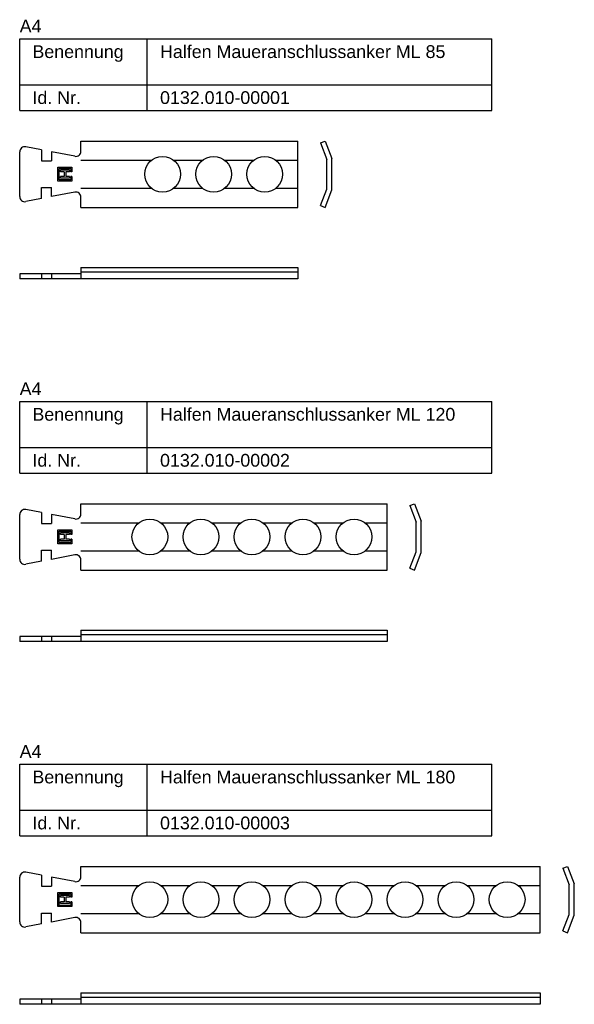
# Model space of a CAD drawing. Header units: millimetres. Extents: x -8 to 209, y -176 to 209.
import ezdxf

# ---------------------------------------------------------------- set-up
doc = ezdxf.new("R2010")
doc.units = ezdxf.units.MM
doc.layers.add('HALFEN-KONSOLANKER', color=2, linetype='CONTINUOUS')
doc.styles.add('ARIAL50', font='ARIAL.TTF', dxfattribs={"height": 5})

msp = doc.modelspace()

# ---------------------------------------------------------------- linework, layer by layer
at = {"layer": 'HALFEN-KONSOLANKER'}
for p, q in [((-8.13, 201.91), (176.87, 201.91)), ((-8.13, 173.91), (-8.13, 201.91)), ((41.87, 173.91), (41.87, 201.91)), ((176.87, 173.91), (176.87, 201.91)), ((-8.13, 183.91), (176.87, 183.91)), ((-8.13, 173.91), (176.87, 173.91)), ((15.87, 157.91), (15.87, 161.91)), ((15.87, 161.91), (100.87, 161.91)), ((100.87, 135.91), (100.87, 161.91)), ((109.69, 161.19), (111.56, 161.91)), ((111.56, 161.91), (114.19, 155.08)), ((0.37, 158.46), (-5.76, 159.63)), ((0.37, 158.46), (0.37, 154.16)), ((109.69, 161.19), (112.19, 154.71)), ((-8.13, 140.16), (-8.13, 157.66)), ((13.49, 155.95), (4.37, 157.69)), ((4.37, 157.69), (4.37, 154.16)), ((15.87, 154.41), (43.54, 154.41)), ((52.2, 154.41), (63.54, 154.41)), ((72.2, 154.41), (83.54, 154.41)), ((92.2, 154.41), (100.87, 154.41)), ((112.19, 143.12), (112.19, 154.71)), ((114.19, 142.75), (114.19, 155.08)), ((0.37, 154.16), (4.37, 154.16)), ((0.37, 154.16), (4.37, 154.16)), ((6.87, 151.66), (12.37, 151.66)), ((6.87, 146.16), (6.87, 151.66)), ((7.37, 151.16), (11.87, 151.16)), ((7.37, 146.66), (7.37, 151.16)), ((11.37, 150.46), (7.87, 150.46)), ((7.87, 149.81), (7.87, 150.46)), ((11.37, 150.46), (11.37, 149.81)), ((11.87, 151.16), (11.87, 149.81)), ((12.37, 151.66), (12.37, 149.81)), ((11.87, 146.66), (7.37, 146.66)), ((9.29, 149.81), (7.87, 149.81)), ((9.29, 148.01), (7.87, 148.01)), ((7.87, 147.36), (7.87, 148.01)), ((11.37, 147.36), (7.87, 147.36)), ((9.29, 149.81), (9.29, 148.01)), ((11.37, 149.81), (9.94, 149.81)), ((9.94, 149.81), (9.94, 148.01)), ((11.37, 148.01), (9.94, 148.01)), ((11.37, 148.01), (11.37, 147.36)), ((12.37, 149.81), (11.87, 149.81)), ((11.87, 148.01), (11.87, 146.66)), ((12.37, 148.01), (11.87, 148.01)), ((12.37, 148.01), (12.37, 146.16)), ((0.37, 139.37), (0.37, 143.66)), ((0.37, 143.66), (4.37, 143.66)), ((4.37, 140.13), (4.37, 143.66)), ((12.37, 146.16), (6.87, 146.16)), ((15.87, 143.41), (43.54, 143.41)), ((52.2, 143.41), (63.54, 143.41)), ((72.2, 143.41), (83.54, 143.41)), ((92.2, 143.41), (100.87, 143.41)), ((109.69, 136.63), (112.19, 143.12)), ((111.56, 135.91), (114.19, 142.75)), ((0.37, 139.37), (-5.76, 138.2)), ((13.49, 141.88), (4.37, 140.13)), ((15.87, 135.91), (15.87, 139.91)), ((15.87, 135.91), (100.87, 135.91)), ((109.69, 136.63), (111.56, 135.91)), ((15.87, 112.41), (100.87, 112.41)), ((15.87, 112.41), (15.87, 107.91)), ((100.87, 112.41), (100.87, 107.91)), ((15.87, 109.91), (-8.13, 109.91)), ((-8.13, 109.91), (-8.13, 107.91)), ((0.37, 109.91), (0.37, 107.91)), ((4.37, 109.91), (4.37, 107.91)), ((100.87, 110.55), (15.87, 110.55)), ((100.87, 107.91), (-8.13, 107.91)), ((-8.13, 59.91), (176.87, 59.91)), ((-8.13, 31.91), (-8.13, 59.91)), ((41.87, 31.91), (41.87, 59.91)), ((176.87, 31.91), (176.87, 59.91)), ((-8.13, 41.91), (176.87, 41.91)), ((-8.13, 31.91), (176.87, 31.91)), ((15.87, 19.91), (135.87, 19.91)), ((15.87, 15.91), (15.87, 19.91)), ((135.87, -6.09), (135.87, 19.91)), ((144.69, 19.19), (146.56, 19.91)), ((146.56, 19.91), (149.19, 13.08)), ((-8.13, -1.84), (-8.13, 15.66)), ((0.37, 16.46), (-5.76, 17.63)), ((0.37, 16.46), (0.37, 12.16)), ((13.49, 13.95), (4.37, 15.69)), ((4.37, 15.69), (4.37, 12.16)), ((144.69, 19.19), (147.19, 12.71)), ((0.37, 12.16), (4.37, 12.16)), ((0.37, 12.16), (4.37, 12.16)), ((15.87, 12.41), (38.54, 12.41)), ((47.2, 12.41), (58.54, 12.41)), ((67.2, 12.41), (78.54, 12.41)), ((87.2, 12.41), (98.54, 12.41)), ((107.2, 12.41), (118.54, 12.41)), ((127.2, 12.41), (135.87, 12.41)), ((147.19, 1.12), (147.19, 12.71)), ((149.19, 0.75), (149.19, 13.08)), ((6.87, 9.66), (12.37, 9.66)), ((6.87, 4.16), (6.87, 9.66)), ((7.37, 9.16), (11.87, 9.16)), ((7.37, 4.66), (7.37, 9.16)), ((11.37, 8.46), (7.87, 8.46)), ((7.87, 7.81), (7.87, 8.46)), ((9.29, 7.81), (7.87, 7.81)), ((9.29, 7.81), (9.29, 6.01)), ((11.37, 7.81), (9.94, 7.81)), ((9.94, 7.81), (9.94, 6.01)), ((11.37, 8.46), (11.37, 7.81)), ((11.87, 9.16), (11.87, 7.81)), ((12.37, 7.81), (11.87, 7.81)), ((12.37, 9.66), (12.37, 7.81)), ((12.37, 4.16), (6.87, 4.16)), ((11.87, 4.66), (7.37, 4.66)), ((9.29, 6.01), (7.87, 6.01)), ((7.87, 5.36), (7.87, 6.01)), ((11.37, 5.36), (7.87, 5.36)), ((11.37, 6.01), (9.94, 6.01)), ((11.37, 6.01), (11.37, 5.36)), ((12.37, 6.01), (11.87, 6.01)), ((11.87, 6.01), (11.87, 4.66)), ((12.37, 6.01), (12.37, 4.16)), ((0.37, 1.66), (4.37, 1.66)), ((0.37, -2.63), (0.37, 1.66)), ((4.37, -1.87), (4.37, 1.66)), ((15.87, 1.41), (38.54, 1.41)), ((47.2, 1.41), (58.54, 1.41)), ((67.2, 1.41), (78.54, 1.41)), ((87.2, 1.41), (98.54, 1.41)), ((107.2, 1.41), (118.54, 1.41)), ((127.2, 1.41), (135.87, 1.41)), ((144.69, -5.37), (147.19, 1.12)), ((146.56, -6.09), (149.19, 0.75)), ((0.37, -2.63), (-5.76, -3.8)), ((13.49, -0.12), (4.37, -1.87)), ((15.87, -6.09), (15.87, -2.09)), ((15.87, -6.09), (135.87, -6.09)), ((144.69, -5.37), (146.56, -6.09)), ((15.87, -29.59), (135.87, -29.59)), ((15.87, -29.59), (15.87, -34.09)), ((135.87, -29.59), (135.87, -34.09)), ((15.87, -32.09), (-8.13, -32.09)), ((-8.13, -32.09), (-8.13, -34.09)), ((135.87, -34.09), (-8.13, -34.09)), ((0.37, -32.09), (0.37, -34.09)), ((4.37, -32.09), (4.37, -34.09)), ((135.87, -31.45), (15.87, -31.45)), ((-8.13, -82.09), (176.87, -82.09)), ((-8.13, -110.09), (-8.13, -82.09)), ((41.87, -110.09), (41.87, -82.09)), ((176.87, -110.09), (176.87, -82.09)), ((-8.13, -100.09), (176.87, -100.09)), ((-8.13, -110.09), (176.87, -110.09)), ((15.87, -122.09), (195.87, -122.09)), ((15.87, -126.09), (15.87, -122.09)), ((195.87, -148.09), (195.87, -122.09)), ((204.69, -122.81), (206.56, -122.09)), ((204.69, -122.81), (207.19, -129.29)), ((206.56, -122.09), (209.19, -128.92)), ((-8.13, -143.84), (-8.13, -126.34)), ((0.37, -125.54), (-5.76, -124.37)), ((0.37, -125.54), (0.37, -129.84)), ((13.49, -128.05), (4.37, -126.31)), ((4.37, -126.31), (4.37, -129.84)), ((0.37, -129.84), (4.37, -129.84)), ((0.37, -129.84), (4.37, -129.84)), ((15.87, -129.59), (38.54, -129.59)), ((47.2, -129.59), (58.54, -129.59)), ((67.2, -129.59), (78.54, -129.59)), ((87.2, -129.59), (98.54, -129.59)), ((107.2, -129.59), (118.54, -129.59)), ((127.2, -129.59), (138.54, -129.59)), ((147.2, -129.59), (158.54, -129.59)), ((167.2, -129.59), (178.54, -129.59)), ((187.2, -129.59), (195.87, -129.59)), ((207.19, -140.88), (207.19, -129.29)), ((209.19, -141.25), (209.19, -128.92)), ((6.87, -132.34), (12.37, -132.34)), ((6.87, -137.84), (6.87, -132.34)), ((7.37, -132.84), (11.87, -132.84)), ((7.37, -137.34), (7.37, -132.84)), ((11.37, -133.54), (7.87, -133.54)), ((7.87, -134.19), (7.87, -133.54)), ((9.29, -134.19), (7.87, -134.19)), ((9.29, -134.19), (9.29, -135.99)), ((9.94, -134.19), (9.94, -135.99)), ((11.37, -134.19), (9.94, -134.19)), ((11.37, -133.54), (11.37, -134.19)), ((11.87, -132.84), (11.87, -134.19)), ((12.37, -134.19), (11.87, -134.19)), ((12.37, -132.34), (12.37, -134.19)), ((12.37, -137.84), (6.87, -137.84)), ((11.87, -137.34), (7.37, -137.34)), ((7.87, -136.64), (7.87, -135.99)), ((9.29, -135.99), (7.87, -135.99)), ((11.37, -136.64), (7.87, -136.64)), ((11.37, -135.99), (9.94, -135.99)), ((11.37, -135.99), (11.37, -136.64)), ((11.87, -135.99), (11.87, -137.34)), ((12.37, -135.99), (11.87, -135.99)), ((12.37, -135.99), (12.37, -137.84)), ((0.37, -144.63), (0.37, -140.34)), ((0.37, -140.34), (4.37, -140.34)), ((4.37, -143.87), (4.37, -140.34)), ((13.49, -142.12), (4.37, -143.87)), ((15.87, -140.59), (38.54, -140.59)), ((47.2, -140.59), (58.54, -140.59)), ((67.2, -140.59), (78.54, -140.59)), ((87.2, -140.59), (98.54, -140.59)), ((107.2, -140.59), (118.54, -140.59)), ((127.2, -140.59), (138.54, -140.59)), ((147.2, -140.59), (158.54, -140.59)), ((167.2, -140.59), (178.54, -140.59)), ((187.2, -140.59), (195.87, -140.59)), ((204.69, -147.37), (207.19, -140.88)), ((206.56, -148.09), (209.19, -141.25)), ((0.37, -144.63), (-5.76, -145.8)), ((15.87, -148.09), (15.87, -144.09)), ((15.87, -148.09), (195.87, -148.09)), ((204.69, -147.37), (206.56, -148.09)), ((15.87, -171.59), (195.87, -171.59)), ((15.87, -171.59), (15.87, -176.09)), ((195.87, -173.45), (15.87, -173.45)), ((195.87, -171.59), (195.87, -176.09)), ((15.87, -174.09), (-8.13, -174.09)), ((-8.13, -174.09), (-8.13, -176.09)), ((195.87, -176.09), (-8.13, -176.09)), ((0.37, -174.09), (0.37, -176.09)), ((4.37, -174.09), (4.37, -176.09))]:
    msp.add_line(p, q, dxfattribs=at)
for centre in [(47.87, 148.91), (67.87, 148.91), (87.87, 148.91), (42.87, 6.91), (62.87, 6.91), (82.87, 6.91), (102.87, 6.91), (122.87, 6.91), (42.87, -135.09), (62.87, -135.09), (82.87, -135.09), (102.87, -135.09), (122.87, -135.09), (142.87, -135.09), (162.87, -135.09), (182.87, -135.09)]:
    msp.add_circle(centre, 7, dxfattribs=at)
for centre, start, end in [((-6.13, 157.66), 79.1801, 180), ((13.87, 157.91), 259.1801, 0), ((-6.13, 140.16), 180, 280.8199), ((13.87, 139.91), 0, 100.8199), ((-6.13, 15.66), 79.1801, 180), ((13.87, 15.91), 259.1801, 0), ((-6.13, -1.84), 180, 280.8199), ((13.87, -2.09), 0, 100.8199), ((-6.13, -126.34), 79.1801, 180), ((13.87, -126.09), 259.1801, 0), ((13.87, -144.09), 0, 100.8199), ((-6.13, -143.84), 180, 280.8199)]:
    msp.add_arc(centre, 2, start, end, dxfattribs=at)

# ---------------------------------------------------------------- texts
at = {"layer": 'HALFEN-KONSOLANKER', "style": 'ARIAL50'}
for s, p in [('A4', (-8.13, 204.41)), ('Benennung', (-3.13, 194.41)), ('Halfen Maueranschlussanker ML 85', (46.87, 194.41)), ('Id. Nr.', (-3.13, 176.41)), ('0132.010-00001', (46.87, 176.41)), ('A4', (-8.13, 62.41)), ('Halfen Maueranschlussanker ML 120', (46.87, 52.41)), ('Benennung', (-3.13, 52.41)), ('Id. Nr.', (-3.13, 34.41)), ('0132.010-00002', (46.87, 34.41)), ('A4', (-8.13, -79.59)), ('Benennung', (-3.13, -89.59)), ('Halfen Maueranschlussanker ML 180', (46.87, -89.59)), ('Id. Nr.', (-3.13, -107.59)), ('0132.010-00003', (46.87, -107.59))]:
    msp.add_text(s, height=5, dxfattribs=at).set_placement(p)

doc.saveas('drawing.dxf')
